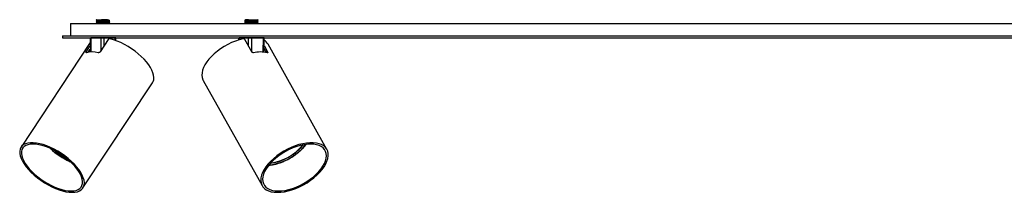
# Model space of a CAD drawing. Header units: millimetres. Extents: x 450 to 956, y 380 to 563.
# Tile 2 of 6: x 557 to 703, y 381 to 406. Entities that reach past the tile are written whole.
import ezdxf

# ---------------------------------------------------------------- set-up
doc = ezdxf.new("R2010")
doc.units = ezdxf.units.MM

msp = doc.modelspace()

# ---------------------------------------------------------------- linework, layer by layer
at = {"color": 7, "linetype": 'Continuous', "lineweight": 25}
for p, q in [((568.63, 406.11), (568.63, 406.08)), ((568.63, 405.91), (568.63, 405.88)), ((568.63, 405.71), (568.63, 405.68)), ((568.74, 406.02), (568.74, 405.97)), ((568.74, 405.82), (568.74, 405.77)), ((569.59, 406.16), (570.31, 406.16)), ((570.52, 406.07), (570.52, 406.12)), ((570.52, 405.87), (570.52, 405.92)), ((570.52, 405.67), (570.52, 405.72)), ((570.63, 405.98), (570.63, 406.01)), ((570.63, 405.78), (570.63, 405.81)), ((590.63, 406.06), (590.63, 406.04)), ((590.63, 406.03), (590.67, 406.03)), ((590.63, 405.86), (590.63, 405.84)), ((590.63, 405.83), (590.67, 405.83)), ((590.63, 405.66), (590.63, 405.64)), ((590.73, 406.17), (590.73, 406.12)), ((590.73, 405.97), (590.73, 405.92)), ((590.73, 405.77), (590.73, 405.72)), ((592.52, 406.02), (592.52, 406.07)), ((592.52, 405.82), (592.52, 405.87)), ((592.52, 405.62), (592.52, 405.67)), ((592.63, 405.94), (592.63, 405.96)), ((592.63, 405.74), (592.63, 405.76)), ((564.83, 405.6), (564.83, 403.8)), ((564.83, 405.6), (798.43, 405.6)), ((568.74, 405.62), (568.74, 405.6)), ((570.63, 405.6), (570.63, 405.61)), ((590.63, 405.63), (590.67, 405.63)), ((590.66, 405.63), (590.71, 405.6)), ((592.56, 405.6), (592.52, 405.62)), ((567.74, 402.8), (557.49, 387.28)), ((563.63, 403.8), (563.63, 403.5)), ((563.63, 403.8), (799.63, 403.8)), ((563.63, 403.5), (799.63, 403.5)), ((567.73, 403.46), (567.73, 403.5)), ((567.73, 403.46), (567.76, 401.37)), ((569.35, 403.46), (567.81, 403.46)), ((570.42, 403.25), (569.2, 401.39)), ((571.43, 403.46), (569.77, 403.46)), ((571.52, 403.09), (571.52, 403.46)), ((589.74, 403.46), (589.74, 403.5)), ((589.74, 403.46), (589.74, 403.18)), ((591.21, 403.46), (589.8, 403.46)), ((591.68, 401.39), (590.64, 403.25)), ((593.4, 403.46), (591.63, 403.46)), ((593.49, 401.36), (593.51, 403.46)), ((567.16, 401.39), (567.74, 402.28)), ((567.43, 401.34), (567.75, 401.82)), ((593.49, 401.88), (593.81, 401.31)), ((593.5, 402.34), (594.03, 401.39)), ((602.82, 386.93), (594.09, 402.54)), ((584.49, 397.17), (593.22, 381.56)), ((566.67, 381.22), (576.97, 396.82))]:
    msp.add_line(p, q, dxfattribs=at)
at = {"color": 8, "linetype": 'Continuous', "lineweight": 25}
for p, q in [((567.81, 403.5), (567.81, 403.46)), ((567.81, 403.46), (567.84, 401.38)), ((569.34, 403.5), (569.35, 403.46)), ((569.35, 401.62), (569.35, 403.46)), ((569.77, 403.5), (569.77, 403.46)), ((569.77, 403.46), (569.77, 402.26)), ((571.42, 403.13), (571.43, 403.46)), ((571.43, 403.5), (571.43, 403.46)), ((589.8, 403.46), (589.8, 403.5)), ((589.8, 403.46), (589.81, 403.2)), ((591.21, 403.46), (591.21, 403.5)), ((591.21, 402.23), (591.21, 403.46)), ((591.63, 403.5), (591.63, 403.46)), ((591.63, 403.46), (591.63, 401.47)), ((593.37, 401.37), (593.4, 403.46)), ((593.4, 403.5), (593.4, 403.46)), ((567.16, 401.39), (567.23, 401.29)), ((567.49, 401.35), (567.5, 401.44)), ((593.96, 401.28), (594.03, 401.39))]:
    msp.add_line(p, q, dxfattribs=at)
at = {"color": 7, "linetype": 'Continuous', "lineweight": 25, "flags": 128}
for points in [[(576.97, 396.82), (577.07, 396.99), (577.15, 397.27), (577.18, 397.58), (577.14, 397.92), (577.04, 398.29), (576.89, 398.67), (576.67, 399.07), (576.41, 399.48), (576.09, 399.9), (575.72, 400.32), (575.31, 400.72), (574.86, 401.12), (574.38, 401.5), (573.88, 401.86), (573.35, 402.2), (572.82, 402.51), (572.28, 402.78), (571.74, 403.01), (571.21, 403.2), (570.69, 403.35)], [(571.53, 403.5), (571.53, 403.5), (571.52, 403.46)], [(590.37, 403.35), (589.81, 403.2), (589.25, 403.01), (588.69, 402.78), (588.13, 402.51), (587.59, 402.2), (587.07, 401.86), (586.58, 401.5), (586.12, 401.12), (585.7, 400.72), (585.33, 400.32), (585.01, 399.9), (584.75, 399.48), (584.54, 399.07), (584.39, 398.67), (584.31, 398.29), (584.29, 397.92), (584.33, 397.58), (584.44, 397.27), (584.49, 397.17)], [(593.52, 403.5), (593.52, 403.5), (593.51, 403.46)], [(565.08, 380.57), (565.48, 380.59), (565.84, 380.66), (566.16, 380.78), (566.42, 380.95), (566.62, 381.15), (566.76, 381.4), (566.85, 381.68), (566.87, 382), (566.83, 382.35), (566.72, 382.72), (566.56, 383.11), (566.34, 383.52), (566.06, 383.93), (565.73, 384.35), (565.35, 384.77), (564.93, 385.18), (564.47, 385.58), (563.99, 385.97), (563.47, 386.33), (562.94, 386.66), (562.4, 386.96), (561.85, 387.23), (561.31, 387.45), (560.77, 387.64), (560.25, 387.78), (559.76, 387.88), (559.3, 387.92), (558.87, 387.92), (558.49, 387.88), (558.15, 387.78), (557.86, 387.64), (557.63, 387.45), (557.46, 387.23), (557.34, 386.96), (557.29, 386.66), (557.3, 386.33), (557.37, 385.97), (557.51, 385.58), (557.7, 385.18), (557.95, 384.77), (558.26, 384.35), (558.61, 383.93), (559.01, 383.52), (559.45, 383.11), (559.92, 382.72), (560.42, 382.35), (560.95, 382), (561.49, 381.68), (562.03, 381.4), (562.58, 381.15), (563.12, 380.95), (563.65, 380.78), (564.15, 380.66), (564.63, 380.59), (565.08, 380.57)], [(564.91, 380.77), (565.3, 380.79), (565.65, 380.86), (565.95, 380.98), (566.2, 381.14), (566.39, 381.34), (566.52, 381.58), (566.59, 381.86), (566.61, 382.17), (566.56, 382.51), (566.45, 382.87), (566.28, 383.25), (566.05, 383.64), (565.77, 384.05), (565.44, 384.45), (565.07, 384.85), (564.65, 385.25), (564.2, 385.63), (563.72, 385.99), (563.22, 386.33), (562.7, 386.64), (562.18, 386.91), (561.65, 387.16), (561.13, 387.36), (560.62, 387.52), (560.13, 387.63), (559.67, 387.7), (559.24, 387.73), (558.85, 387.7), (558.5, 387.63), (558.21, 387.52), (557.96, 387.36), (557.77, 387.16), (557.63, 386.91), (557.56, 386.64), (557.55, 386.33), (557.6, 385.99), (557.71, 385.63), (557.88, 385.25), (558.1, 384.85), (558.38, 384.45), (558.71, 384.05), (559.09, 383.64), (559.5, 383.25), (559.96, 382.87), (560.43, 382.51), (560.94, 382.17), (561.45, 381.86), (561.98, 381.58), (562.5, 381.34), (563.02, 381.14), (563.53, 380.98), (564.02, 380.86), (564.48, 380.79), (564.91, 380.77)], [(595.48, 380.57), (595.99, 380.59), (596.52, 380.66), (597.08, 380.78), (597.64, 380.95), (598.21, 381.15), (598.78, 381.4), (599.34, 381.68), (599.88, 382), (600.4, 382.35), (600.89, 382.72), (601.33, 383.11), (601.74, 383.52), (602.1, 383.93), (602.4, 384.35), (602.65, 384.77), (602.83, 385.18), (602.96, 385.58), (603.02, 385.97), (603.01, 386.33), (602.94, 386.66), (602.81, 386.96), (602.61, 387.23), (602.35, 387.45), (602.04, 387.64), (601.67, 387.78), (601.26, 387.88), (600.8, 387.92), (600.31, 387.92), (599.79, 387.88), (599.24, 387.78), (598.68, 387.64), (598.11, 387.45), (597.54, 387.23), (596.98, 386.96), (596.43, 386.66), (595.9, 386.33), (595.39, 385.97), (594.93, 385.58), (594.5, 385.18), (594.12, 384.77), (593.78, 384.35), (593.51, 383.93), (593.29, 383.52), (593.14, 383.11), (593.05, 382.72), (593.02, 382.35), (593.06, 382), (593.16, 381.68), (593.33, 381.4), (593.55, 381.15), (593.84, 380.95), (594.18, 380.78), (594.57, 380.66), (595.01, 380.59), (595.48, 380.57)], [(595.62, 380.77), (596.11, 380.79), (596.62, 380.86), (597.16, 380.98), (597.7, 381.14), (598.25, 381.34), (598.8, 381.58), (599.34, 381.86), (599.86, 382.17), (600.35, 382.51), (600.81, 382.87), (601.24, 383.25), (601.62, 383.64), (601.95, 384.05), (602.23, 384.45), (602.45, 384.85), (602.61, 385.25), (602.71, 385.63), (602.75, 385.99), (602.72, 386.33), (602.63, 386.64), (602.48, 386.91), (602.27, 387.16), (601.99, 387.36), (601.67, 387.52), (601.3, 387.63), (600.88, 387.7), (600.42, 387.73), (599.93, 387.7), (599.42, 387.63), (598.88, 387.52), (598.34, 387.36), (597.79, 387.16), (597.24, 386.91), (596.7, 386.64), (596.19, 386.33), (595.69, 385.99), (595.23, 385.63), (594.81, 385.25), (594.42, 384.85), (594.09, 384.45), (593.81, 384.05), (593.59, 383.64), (593.43, 383.25), (593.33, 382.87), (593.29, 382.51), (593.32, 382.17), (593.41, 381.86), (593.56, 381.58), (593.78, 381.34), (594.05, 381.14), (594.37, 380.98), (594.74, 380.86), (595.16, 380.79), (595.62, 380.77)]]:
    msp.add_lwpolyline(points, dxfattribs=at)
at = {"color": 7, "linetype": 'Continuous', "lineweight": 25}
for centre, radius, start, end in [((592.65, 401.71), 1.66, 29.8756, 58.8311), ((568.05, 397.61), 3.77, 76.435, 103.565), ((592.96, 396.38), 5, 78.2543, 101.7457), ((568.49, 393.96), 9.38, 230.3665, 242.7444), ((568.45, 393.82), 9.24, 229.9984, 242.8848), ((593.5, 392.17), 7.34, 277.5986, 321.4659), ((594.46, 391.36), 6.14, 307.6959, 322.4017), ((593.5, 392.34), 7.5, 277.4438, 308.9082)]:
    msp.add_arc(centre, radius, start, end, dxfattribs=at)
at = {"color": 8, "linetype": 'Continuous', "lineweight": 25}
for centre, radius, start, end in [((568.76, 394.36), 10.05, 226.5618, 246.5492), ((594.33, 391.67), 6.68, 307.6776, 323.2927), ((593.3, 392.68), 8.11, 276.5311, 309.0717)]:
    msp.add_arc(centre, radius, start, end, dxfattribs=at)
for centre, major_axis, ratio, start_param, end_param in [((568.03, 403.46), (0.3, -0.002), 0.000313, 3.142086, 3.888915), ((571.22, 403.46), (0.3, 0.002), 0.000313, 6.282591, 7.106583), ((590.04, 403.46), (0.3, -0.002), 0.000944, 3.142878, 3.811933), ((593.21, 403.46), (0.3, 0.002), 0.000944, 6.281595, 7.183566)]:
    msp.add_ellipse(centre, major_axis=major_axis, ratio=ratio, start_param=start_param, end_param=end_param, dxfattribs=at)
at = {"color": 7, "linetype": 'Continuous', "lineweight": 25}
for centre, ratio, start_param, end_param in [((569.57, 403.46), 0.008221, 0.823493, 2.394213), ((591.44, 403.46), 0.008173, 0.900512, 2.471233)]:
    msp.add_ellipse(centre, major_axis=(0.3, 0), ratio=ratio, start_param=start_param, end_param=end_param, dxfattribs=at)
for points, knots in [([(568.74, 406.17), (568.72, 406.16), (568.68, 406.14), (568.65, 406.12), (568.63, 406.11)], [0, 0, 0, 0, 0.499965, 1, 1, 1, 1]), ([(570.31, 406.16), (570.2, 406.15), (569.99, 406.14), (569.59, 406.13), (569.2, 406.12), (568.88, 406.11), (568.66, 406.09), (568.64, 406.09), (568.63, 406.08)], [0, 0, 0, 0, 0.169376, 0.338752, 0.508128, 0.677504, 0.84688, 1, 1, 1, 1]), ([(568.63, 406.08), (568.65, 406.07), (568.68, 406.05), (568.72, 406.03), (568.74, 406.02)], [0, 0, 0, 0, 0.500034, 1, 1, 1, 1]), ([(570.62, 405.98), (570.62, 405.98), (570.65, 405.98), (570.55, 405.97), (570.33, 405.96), (569.98, 405.94), (569.59, 405.93), (569.2, 405.92), (568.88, 405.91), (568.66, 405.89), (568.64, 405.89), (568.63, 405.88)], [0, 0, 0, 0, 0.011997, 0.136997, 0.261997, 0.386997, 0.511997, 0.636997, 0.761997, 0.886997, 1, 1, 1, 1]), ([(568.74, 405.97), (568.72, 405.96), (568.68, 405.94), (568.65, 405.92), (568.63, 405.91)], [0, 0, 0, 0, 0.499965, 1, 1, 1, 1]), ([(568.63, 405.88), (568.65, 405.87), (568.68, 405.85), (568.72, 405.83), (568.74, 405.82)], [0, 0, 0, 0, 0.500034, 1, 1, 1, 1]), ([(570.62, 405.78), (570.62, 405.78), (570.65, 405.78), (570.55, 405.77), (570.33, 405.76), (569.98, 405.74), (569.59, 405.73), (569.2, 405.72), (568.88, 405.71), (568.66, 405.69), (568.64, 405.69), (568.63, 405.68)], [0, 0, 0, 0, 0.011997, 0.136997, 0.261997, 0.386997, 0.511997, 0.636997, 0.761997, 0.886997, 1, 1, 1, 1]), ([(568.74, 405.77), (568.72, 405.76), (568.68, 405.74), (568.65, 405.72), (568.63, 405.71)], [0, 0, 0, 0, 0.499965, 1, 1, 1, 1]), ([(568.63, 405.68), (568.65, 405.67), (568.68, 405.65), (568.72, 405.63), (568.74, 405.62)], [0, 0, 0, 0, 0.500034, 1, 1, 1, 1]), ([(568.64, 406.11), (568.65, 406.11), (568.67, 406.12), (568.88, 406.13), (569.2, 406.14), (569.46, 406.15), (569.59, 406.16)], [0, 0, 0, 0, 0.202566, 0.4683773, 0.7341887, 1, 1, 1, 1]), ([(568.64, 405.91), (568.65, 405.91), (568.67, 405.92), (568.88, 405.93), (569.2, 405.94), (569.59, 405.96), (569.98, 405.97), (570.33, 405.98), (570.55, 405.99), (570.65, 406), (570.62, 406.01), (570.61, 406.01)], [0, 0, 0, 0, 0.095258, 0.220258, 0.345258, 0.470258, 0.595258, 0.720258, 0.845258, 0.970258, 1, 1, 1, 1]), ([(568.64, 405.71), (568.65, 405.71), (568.67, 405.72), (568.88, 405.73), (569.2, 405.74), (569.59, 405.76), (569.98, 405.77), (570.33, 405.78), (570.55, 405.79), (570.65, 405.8), (570.62, 405.81), (570.61, 405.81)], [0, 0, 0, 0, 0.095258, 0.220258, 0.345258, 0.470258, 0.595258, 0.720258, 0.845258, 0.970258, 1, 1, 1, 1]), ([(568.72, 406.16), (568.72, 406.16), (568.71, 406.16), (568.78, 406.16), (568.96, 406.16), (569.22, 406.16), (569.45, 406.16), (569.57, 406.16), (569.59, 406.16)], [0, 0, 0, 0, 0.067313, 0.286115, 0.508321, 0.732687, 0.965247, 1, 1, 1, 1]), ([(570.51, 406.12), (570.5, 406.11), (570.46, 406.11), (570.25, 406.09), (569.94, 406.08), (569.59, 406.07), (569.25, 406.06), (568.95, 406.04), (568.78, 406.03), (568.71, 406.02), (568.74, 406.02), (568.74, 406.02)], [0, 0, 0, 0, 0.1192523, 0.2442523, 0.3692523, 0.4942523, 0.6192523, 0.7442523, 0.8692523, 0.9942523, 1, 1, 1, 1]), ([(570.51, 405.92), (570.5, 405.91), (570.46, 405.91), (570.25, 405.89), (569.94, 405.88), (569.59, 405.87), (569.25, 405.86), (568.95, 405.84), (568.78, 405.83), (568.71, 405.82), (568.74, 405.82), (568.74, 405.82)], [0, 0, 0, 0, 0.1192523, 0.2442523, 0.3692523, 0.4942523, 0.6192523, 0.7442523, 0.8692523, 0.9942523, 1, 1, 1, 1]), ([(570.51, 405.72), (570.5, 405.71), (570.46, 405.71), (570.25, 405.69), (569.94, 405.68), (569.59, 405.67), (569.25, 405.66), (568.95, 405.64), (568.78, 405.63), (568.71, 405.62), (568.74, 405.62), (568.74, 405.62)], [0, 0, 0, 0, 0.119252, 0.244252, 0.369252, 0.494252, 0.619252, 0.744252, 0.869252, 0.994252, 1, 1, 1, 1]), ([(570.51, 406.07), (570.51, 406.07), (570.54, 406.07), (570.45, 406.06), (570.25, 406.04), (569.94, 406.03), (569.59, 406.02), (569.24, 406.01), (568.96, 405.99), (568.77, 405.98), (568.76, 405.98), (568.75, 405.97)], [0, 0, 0, 0, 0.01225, 0.139617, 0.266983, 0.39435, 0.521716, 0.649083, 0.776449, 0.903816, 1, 1, 1, 1]), ([(570.51, 405.87), (570.51, 405.87), (570.54, 405.87), (570.45, 405.86), (570.25, 405.84), (569.94, 405.83), (569.59, 405.82), (569.24, 405.81), (568.96, 405.79), (568.77, 405.78), (568.76, 405.78), (568.75, 405.77)], [0, 0, 0, 0, 0.01225, 0.139617, 0.266983, 0.39435, 0.521716, 0.649083, 0.776449, 0.903816, 1, 1, 1, 1]), ([(570.51, 405.67), (570.51, 405.67), (570.54, 405.67), (570.45, 405.66), (570.25, 405.64), (569.94, 405.63), (569.59, 405.62), (569.26, 405.61), (569.1, 405.6), (569.03, 405.6)], [0, 0, 0, 0, 0.016312, 0.185914, 0.355515, 0.525116, 0.694718, 0.864319, 1, 1, 1, 1]), ([(570.31, 406.16), (570.36, 406.16), (570.49, 406.16), (570.58, 406.16), (570.57, 406.16), (570.57, 406.16)], [0, 0, 0, 0, 0.358002, 0.795888, 1, 1, 1, 1]), ([(570.52, 406.12), (570.53, 406.13), (570.55, 406.14), (570.57, 406.15), (570.57, 406.15)], [0, 0, 0, 0, 0.977444, 1, 1, 1, 1]), ([(570.63, 406.01), (570.61, 406.02), (570.57, 406.04), (570.54, 406.06), (570.52, 406.07)], [0, 0, 0, 0, 0.507698, 1, 1, 1, 1]), ([(570.52, 405.92), (570.53, 405.93), (570.57, 405.95), (570.61, 405.97), (570.63, 405.98)], [0, 0, 0, 0, 0.499966, 1, 1, 1, 1]), ([(570.63, 405.81), (570.61, 405.82), (570.57, 405.84), (570.54, 405.86), (570.52, 405.87)], [0, 0, 0, 0, 0.507698, 1, 1, 1, 1]), ([(570.52, 405.72), (570.53, 405.73), (570.57, 405.75), (570.61, 405.77), (570.63, 405.78)], [0, 0, 0, 0, 0.499966, 1, 1, 1, 1]), ([(570.63, 405.61), (570.61, 405.62), (570.57, 405.64), (570.54, 405.66), (570.52, 405.67)], [0, 0, 0, 0, 0.507698, 1, 1, 1, 1]), ([(590.74, 406.12), (590.72, 406.11), (590.68, 406.09), (590.65, 406.07), (590.63, 406.06)], [0, 0, 0, 0, 0.499965, 1, 1, 1, 1]), ([(590.74, 405.92), (590.72, 405.91), (590.68, 405.89), (590.65, 405.87), (590.63, 405.86)], [0, 0, 0, 0, 0.499965, 1, 1, 1, 1]), ([(590.74, 405.72), (590.72, 405.71), (590.68, 405.69), (590.65, 405.67), (590.63, 405.66)], [0, 0, 0, 0, 0.499965, 1, 1, 1, 1]), ([(590.64, 406.06), (590.64, 406.06), (590.65, 406.07), (590.83, 406.08), (591.13, 406.09), (591.51, 406.11), (591.91, 406.12), (592.26, 406.13), (592.53, 406.14), (592.59, 406.15), (592.62, 406.16)], [0, 0, 0, 0, 0.091869, 0.221602, 0.351335, 0.481068, 0.610801, 0.740534, 0.870267, 1, 1, 1, 1]), ([(592.62, 406.13), (592.62, 406.13), (592.63, 406.13), (592.51, 406.12), (592.27, 406.11), (591.91, 406.09), (591.51, 406.08), (591.13, 406.07), (590.83, 406.06), (590.65, 406.05), (590.64, 406.04), (590.64, 406.04)], [0, 0, 0, 0, 0.01987, 0.147025, 0.27418, 0.401336, 0.528491, 0.655646, 0.782801, 0.909956, 1, 1, 1, 1]), ([(590.64, 405.86), (590.64, 405.86), (590.65, 405.87), (590.83, 405.88), (591.13, 405.89), (591.51, 405.91), (591.91, 405.92), (592.27, 405.93), (592.52, 405.94), (592.64, 405.95), (592.61, 405.96), (592.61, 405.96)], [0, 0, 0, 0, 0.087789, 0.21176, 0.335731, 0.459702, 0.583673, 0.707644, 0.831615, 0.955586, 1, 1, 1, 1]), ([(592.61, 405.94), (592.62, 405.93), (592.64, 405.93), (592.52, 405.92), (592.27, 405.91), (591.91, 405.89), (591.51, 405.88), (591.13, 405.87), (590.83, 405.86), (590.65, 405.85), (590.64, 405.84), (590.64, 405.84)], [0, 0, 0, 0, 0.0364826, 0.1614826, 0.2864826, 0.4114826, 0.5364826, 0.6614826, 0.7864826, 0.9114826, 1, 1, 1, 1]), ([(590.64, 405.66), (590.64, 405.66), (590.65, 405.67), (590.83, 405.68), (591.13, 405.69), (591.51, 405.71), (591.91, 405.72), (592.27, 405.73), (592.52, 405.74), (592.64, 405.75), (592.61, 405.76), (592.61, 405.76)], [0, 0, 0, 0, 0.087789, 0.21176, 0.335731, 0.459702, 0.583673, 0.707644, 0.831615, 0.955586, 1, 1, 1, 1]), ([(592.61, 405.74), (592.62, 405.73), (592.64, 405.73), (592.52, 405.72), (592.27, 405.71), (591.91, 405.69), (591.51, 405.68), (591.13, 405.67), (590.83, 405.66), (590.65, 405.65), (590.64, 405.64), (590.64, 405.64)], [0, 0, 0, 0, 0.0364826, 0.1614826, 0.2864826, 0.4114826, 0.5364826, 0.6614826, 0.7864826, 0.9114826, 1, 1, 1, 1]), ([(590.66, 406.03), (590.67, 406.02), (590.71, 406), (590.74, 405.98), (590.76, 405.97)], [0, 0, 0, 0, 0.500006, 1, 1, 1, 1]), ([(590.66, 405.83), (590.67, 405.82), (590.71, 405.8), (590.74, 405.78), (590.76, 405.77)], [0, 0, 0, 0, 0.500006, 1, 1, 1, 1]), ([(591.19, 406.16), (591.1, 406.15), (590.91, 406.14), (590.76, 406.13), (590.75, 406.13), (590.75, 406.12)], [0, 0, 0, 0, 0.391711, 0.783421, 1, 1, 1, 1]), ([(590.75, 406.16), (590.75, 406.16), (590.76, 406.16), (590.89, 406.16), (591.05, 406.16), (591.17, 406.16), (591.19, 406.16)], [0, 0, 0, 0, 0.234582, 0.563893, 0.893205, 1, 1, 1, 1]), ([(592.51, 406.07), (592.51, 406.07), (592.52, 406.07), (592.42, 406.06), (592.2, 406.04), (591.88, 406.03), (591.52, 406.02), (591.18, 406.01), (590.91, 405.99), (590.75, 405.98), (590.75, 405.98), (590.75, 405.97)], [0, 0, 0, 0, 0.017374, 0.144828, 0.272281, 0.399735, 0.527188, 0.654642, 0.782095, 0.909548, 1, 1, 1, 1]), ([(592.5, 406.02), (592.51, 406.02), (592.53, 406.02), (592.42, 406.01), (592.2, 405.99), (591.88, 405.98), (591.52, 405.97), (591.18, 405.96), (590.91, 405.94), (590.76, 405.93), (590.75, 405.93), (590.75, 405.92)], [0, 0, 0, 0, 0.045676, 0.172028, 0.29838, 0.424732, 0.551084, 0.677436, 0.803788, 0.930139, 1, 1, 1, 1]), ([(592.51, 405.87), (592.51, 405.87), (592.52, 405.87), (592.42, 405.86), (592.2, 405.84), (591.88, 405.83), (591.52, 405.82), (591.18, 405.81), (590.91, 405.79), (590.75, 405.78), (590.75, 405.78), (590.75, 405.77)], [0, 0, 0, 0, 0.017374, 0.144828, 0.272281, 0.399735, 0.527188, 0.654642, 0.782095, 0.909548, 1, 1, 1, 1]), ([(592.5, 405.82), (592.51, 405.82), (592.53, 405.82), (592.42, 405.81), (592.2, 405.79), (591.88, 405.78), (591.52, 405.77), (591.18, 405.76), (590.91, 405.74), (590.76, 405.73), (590.75, 405.73), (590.75, 405.72)], [0, 0, 0, 0, 0.045676, 0.172028, 0.29838, 0.424732, 0.551084, 0.677436, 0.803788, 0.930139, 1, 1, 1, 1]), ([(592.51, 405.67), (592.51, 405.67), (592.52, 405.67), (592.42, 405.66), (592.2, 405.64), (591.88, 405.63), (591.52, 405.62), (591.2, 405.61), (591.05, 405.6), (590.98, 405.6)], [0, 0, 0, 0, 0.022964, 0.191418, 0.359873, 0.528327, 0.696782, 0.865236, 1, 1, 1, 1]), ([(591.19, 406.16), (591.27, 406.16), (591.43, 406.16), (591.72, 406.16), (592.02, 406.16), (592.29, 406.16), (592.5, 406.16), (592.59, 406.16), (592.62, 406.16), (592.62, 406.16)], [0, 0, 0, 0, 0.145028, 0.289979, 0.456545, 0.625702, 0.796504, 0.973544, 1, 1, 1, 1]), ([(592.52, 406.07), (592.53, 406.08), (592.57, 406.1), (592.61, 406.12), (592.63, 406.13)], [0, 0, 0, 0, 0.499964, 1, 1, 1, 1]), ([(592.63, 405.96), (592.61, 405.97), (592.57, 405.99), (592.54, 406.01), (592.52, 406.02)], [0, 0, 0, 0, 0.500011, 1, 1, 1, 1]), ([(592.52, 405.87), (592.53, 405.88), (592.57, 405.9), (592.61, 405.92), (592.63, 405.93)], [0, 0, 0, 0, 0.499964, 1, 1, 1, 1]), ([(592.63, 405.76), (592.61, 405.77), (592.57, 405.79), (592.54, 405.81), (592.52, 405.82)], [0, 0, 0, 0, 0.500011, 1, 1, 1, 1]), ([(592.52, 405.67), (592.53, 405.68), (592.57, 405.7), (592.61, 405.72), (592.63, 405.73)], [0, 0, 0, 0, 0.499964, 1, 1, 1, 1]), ([(570.55, 405.6), (570.59, 405.6), (570.64, 405.6), (570.62, 405.61), (570.61, 405.61)], [0, 0, 0, 0, 0.770763, 1, 1, 1, 1]), ([(592.5, 405.62), (592.51, 405.62), (592.53, 405.62), (592.44, 405.61), (592.29, 405.6), (592.23, 405.6)], [0, 0, 0, 0, 0.1672459, 0.6298871, 1, 1, 1, 1]), ([(570.69, 403.35), (570.67, 403.36), (570.63, 403.36), (570.56, 403.35), (570.49, 403.32), (570.45, 403.28), (570.43, 403.26), (570.42, 403.25)], [0, 0, 0, 0, 0.227584, 0.455404, 0.676556, 0.888193, 1, 1, 1, 1]), ([(590.64, 403.25), (590.63, 403.26), (590.61, 403.29), (590.55, 403.33), (590.49, 403.36), (590.43, 403.36), (590.39, 403.36), (590.37, 403.35)], [0, 0, 0, 0, 0.203682, 0.407256, 0.613897, 0.828073, 1, 1, 1, 1]), ([(567.17, 401.28), (567.15, 401.27), (567.13, 401.27), (567.12, 401.29), (567.12, 401.32), (567.13, 401.35), (567.15, 401.38), (567.16, 401.39)], [0, 0, 0, 0, 0.223363, 0.446786, 0.66793, 0.882137, 1, 1, 1, 1]), ([(567.46, 401.38), (567.45, 401.37), (567.45, 401.35), (567.45, 401.33), (567.46, 401.32)], [0, 0, 0, 0, 0.60513, 1, 1, 1, 1]), ([(567.75, 401.7), (567.74, 401.65), (567.72, 401.55), (567.71, 401.44), (567.71, 401.39)], [0, 0, 0, 0, 0.495458, 1, 1, 1, 1]), ([(569.2, 401.39), (569.18, 401.37), (569.16, 401.34), (569.1, 401.3), (569.04, 401.28), (568.98, 401.27), (568.95, 401.27), (568.93, 401.28)], [0, 0, 0, 0, 0.205422, 0.410714, 0.619671, 0.835971, 1, 1, 1, 1]), ([(591.94, 401.28), (591.92, 401.27), (591.88, 401.27), (591.81, 401.29), (591.75, 401.32), (591.7, 401.35), (591.69, 401.38), (591.68, 401.39)], [0, 0, 0, 0, 0.2233625, 0.4467857, 0.6679299, 0.8821371, 1, 1, 1, 1]), ([(594.03, 401.39), (594.04, 401.37), (594.05, 401.34), (594.06, 401.3), (594.04, 401.28), (594.02, 401.27), (593.99, 401.27), (593.98, 401.28)], [0, 0, 0, 0, 0.205422, 0.410714, 0.619671, 0.835971, 1, 1, 1, 1]), ([(561.8, 387.08), (561.93, 386.97), (562.19, 386.73), (562.62, 386.38), (563.07, 386.06), (563.54, 385.75), (564.02, 385.48), (564.43, 385.26), (564.69, 385.15), (564.78, 385.11)], [0, 0, 0, 0, 0.150876, 0.303191, 0.455399, 0.607567, 0.759753, 0.912004, 1, 1, 1, 1]), ([(594.2, 384.58), (594.35, 384.59), (594.65, 384.62), (595.14, 384.73), (595.65, 384.87), (596.16, 385.05), (596.67, 385.27), (597.16, 385.52), (597.65, 385.8), (598.08, 386.09), (598.42, 386.34), (598.74, 386.61), (599.07, 386.91), (599.42, 387.27), (599.64, 387.53), (599.73, 387.66), (599.74, 387.67)], [0, 0, 0, 0, 0.07609, 0.157532, 0.238857, 0.320082, 0.401234, 0.482343, 0.563439, 0.644547, 0.709555, 0.752319, 0.83354, 0.914889, 0.996381, 1, 1, 1, 1])]:
    msp.add_open_spline(points, degree=3, knots=knots, dxfattribs=at)

doc.saveas('drawing.dxf')
